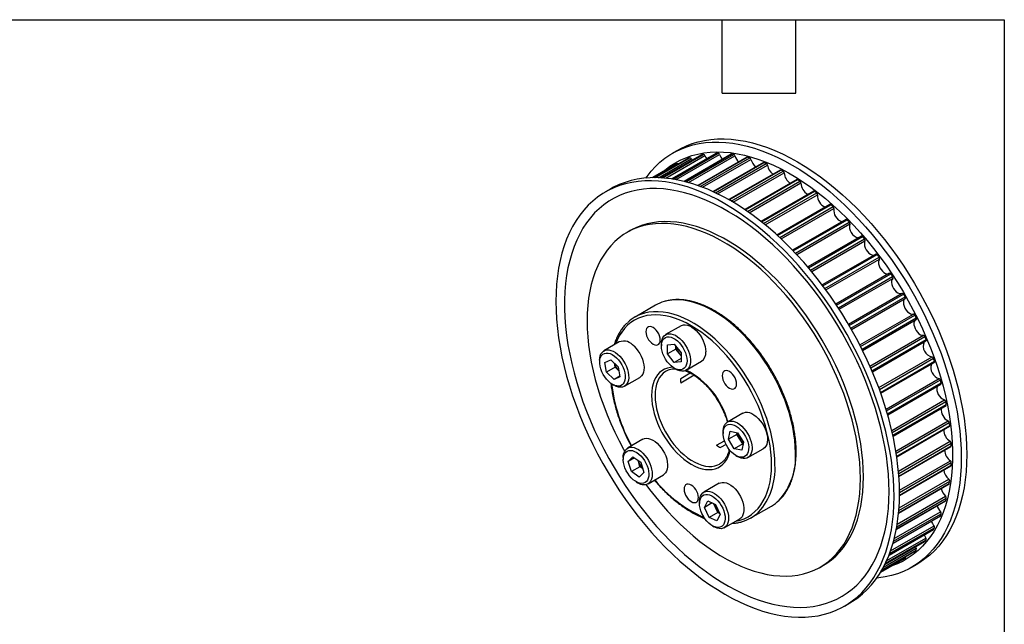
# Model space of a CAD drawing. Header units: millimetres. Extents: x 13 to 546, y 13 to 419.
# Tile 5 of 5: x 342 to 546, y 294 to 419. Entities that reach past the tile are written whole.
import ezdxf

# ---------------------------------------------------------------- set-up
doc = ezdxf.new("R2010")
doc.units = ezdxf.units.MM
doc.header["$LTSCALE"] = 2
doc.layers.add('TEXT', color=140, linetype='Continuous', lineweight=25)

msp = doc.modelspace()

# ---------------------------------------------------------------- linework, layer by layer
for p, q in [((486.399, 391.413), (477.247, 386.129)), ((477.269, 386.126), (486.451, 391.427)), ((478.572, 392.107), (477.441, 391.454)), ((477.6, 386.074), (486.881, 391.432)), ((473.324, 386.392), (478.393, 389.318)), ((480.615, 390.346), (473.773, 386.396)), ((473.776, 386.396), (480.63, 390.353)), ((473.918, 386.395), (481.005, 390.487)), ((474.543, 386.382), (481.3, 390.283)), ((483.407, 391.112), (475.161, 386.352)), ((475.172, 386.351), (483.44, 391.124)), ((475.425, 386.334), (483.845, 391.194)), ((476.034, 386.281), (484.135, 390.957)), ((478.172, 385.974), (487.163, 391.165)), ((489.558, 391.245), (479.811, 385.618)), ((479.846, 385.61), (489.631, 391.258)), ((480.23, 385.511), (490.081, 391.198)), ((480.615, 390.346), (480.63, 390.353)), ((480.76, 385.366), (490.352, 390.904)), ((481.3, 390.283), (481.468, 389.993)), ((492.85, 390.61), (482.7, 384.751)), ((482.748, 384.734), (492.944, 390.619)), ((483.168, 384.582), (493.409, 390.495)), ((483.657, 384.398), (493.667, 390.176)), ((496.238, 389.516), (485.805, 383.493)), ((485.868, 383.464), (496.354, 389.518)), ((486.311, 383.257), (496.83, 389.33)), ((478.224, 389.222), (473.321, 386.392)), ((486.761, 383.04), (497.07, 388.991)), ((499.686, 387.973), (489.05, 381.833)), ((489.126, 381.789), (499.823, 387.965)), ((489.583, 381.526), (500.305, 387.716)), ((489.997, 381.282), (500.526, 387.361)), ((503.155, 385.999), (492.37, 379.773)), ((492.46, 379.712), (503.315, 385.978)), ((492.923, 379.394), (503.796, 385.671)), ((493.302, 379.13), (503.996, 385.303)), ((464.662, 384.077), (463.531, 383.424)), ((506.608, 383.616), (495.714, 377.327)), ((495.817, 377.245), (506.79, 383.58)), ((496.279, 376.875), (507.266, 383.218)), ((496.623, 376.595), (507.442, 382.841)), ((510.007, 380.849), (499.033, 374.514)), ((499.148, 374.409), (510.21, 380.796)), ((499.603, 373.99), (510.676, 380.383)), ((499.913, 373.701), (510.826, 380.001)), ((513.314, 377.729), (502.284, 371.362)), ((502.41, 371.231), (513.539, 377.656)), ((502.852, 370.767), (513.989, 377.196)), ((468.659, 375.416), (468.023, 375.048)), ((503.128, 370.474), (514.111, 376.814)), ((516.494, 374.291), (505.426, 367.901)), ((505.561, 367.743), (516.739, 374.195)), ((505.985, 367.239), (517.168, 373.694)), ((506.228, 366.946), (517.261, 373.316)), ((519.511, 370.571), (508.422, 364.169)), ((508.564, 363.98), (519.775, 370.452)), ((508.965, 363.441), (520.18, 369.915)), ((509.175, 363.155), (520.243, 369.544)), ((522.332, 366.611), (511.237, 360.205)), ((511.384, 359.983), (522.615, 366.466)), ((511.758, 359.415), (522.989, 365.899)), ((511.936, 359.141), (523.022, 365.541)), ((513.839, 356.052), (524.93, 362.455)), ((513.989, 355.795), (525.226, 362.282)), ((514.33, 355.205), (525.567, 361.692)), ((514.478, 354.946), (525.569, 361.349)), ((473.901, 359.967), (469.658, 357.518)), ((516.201, 351.754), (527.287, 358.153)), ((516.349, 351.462), (527.581, 357.946)), ((516.655, 350.855), (527.885, 357.338)), ((516.773, 350.616), (527.869, 357.021)), ((479.179, 355.723), (475.997, 353.886)), ((518.297, 347.356), (529.364, 353.745)), ((518.44, 347.031), (529.654, 353.505)), ((518.706, 346.414), (529.917, 352.886)), ((518.799, 346.196), (529.888, 352.598)), ((466.401, 352.379), (463.219, 350.542)), ((475.117, 351.94), (475.117, 351.532)), ((476.354, 351.761), (477.768, 351.887)), ((476.354, 349.875), (476.354, 351.761)), ((478.122, 350.896), (476.354, 349.875)), ((477.768, 351.887), (479.182, 350.128)), ((478.122, 350.896), (478.122, 351.447)), ((478.829, 350.016), (478.122, 350.896)), ((462.339, 348.597), (462.339, 348.188)), ((463.438, 348.137), (464.651, 348.698)), ((464.651, 348.698), (466.204, 347.219)), ((477.768, 348.116), (476.354, 349.875)), ((479.182, 348.932), (477.768, 348.116)), ((479.182, 349.576), (478.829, 350.016)), ((479.182, 350.128), (479.182, 348.242)), ((520.107, 342.907), (531.14, 349.277)), ((520.239, 342.551), (531.422, 349.007)), ((463.777, 346.096), (463.438, 348.137)), ((465.545, 347.117), (463.777, 346.096)), ((465.545, 347.117), (465.401, 347.984)), ((466.321, 346.377), (465.545, 347.117)), ((466.204, 347.219), (466.544, 345.178)), ((479.182, 348.242), (477.768, 348.116)), ((477.768, 346.94), (478.121, 346.736)), ((480.247, 346.525), (483.429, 348.362)), ((520.463, 341.932), (531.641, 348.385)), ((520.533, 341.735), (531.601, 348.125)), ((465.33, 344.617), (463.777, 346.096)), ((466.523, 345.306), (465.33, 344.617)), ((466.544, 345.178), (465.33, 344.617)), ((466.349, 346.352), (466.321, 346.377)), ((466.349, 346.351), (466.321, 346.377)), ((467.469, 343.181), (470.651, 345.018)), ((479.114, 344.813), (481.087, 345.952)), ((481.93, 345.459), (479.114, 343.834)), ((521.612, 338.459), (532.595, 344.799)), ((521.728, 338.073), (532.865, 344.503)), ((464.99, 343.596), (465.344, 343.392)), ((521.908, 337.458), (533.038, 343.883)), ((521.959, 337.284), (532.989, 343.652)), ((522.799, 334.061), (533.712, 340.361)), ((522.895, 333.648), (533.968, 340.04)), ((523.03, 333.044), (534.093, 339.43)), ((523.063, 332.892), (534.037, 339.227)), ((491.956, 337.627), (488.774, 335.79)), ((523.661, 329.764), (534.48, 336.01)), ((523.731, 329.327), (534.718, 335.669)), ((523.821, 328.741), (534.794, 335.076)), ((523.84, 328.611), (534.734, 334.9)), ((471.282, 332.216), (468.1, 330.38)), ((487.894, 333.844), (487.894, 333.436)), ((488.993, 332.219), (489.332, 333.867)), ((490.76, 333.239), (488.993, 332.219)), ((490.206, 330.257), (488.993, 332.219)), ((489.332, 333.867), (490.885, 333.554)), ((490.76, 333.239), (490.827, 333.565)), ((491.367, 332.258), (490.76, 333.239)), ((490.885, 333.554), (492.099, 331.591)), ((491.974, 331.277), (491.367, 332.258)), ((486.536, 330.978), (488.169, 331.921)), ((488.502, 331.133), (487.385, 330.488)), ((491.974, 331.277), (490.206, 330.257)), ((491.759, 329.943), (490.206, 330.257)), ((492.099, 331.591), (491.759, 329.943)), ((492.032, 331.265), (491.974, 331.277)), ((493.024, 328.429), (496.206, 330.265)), ((524.195, 325.62), (534.889, 331.794)), ((524.235, 325.16), (535.108, 331.437)), ((524.279, 324.6), (535.134, 330.867)), ((524.287, 324.492), (535.072, 330.718)), ((467.22, 328.434), (467.22, 328.025)), ((468.247, 327.629), (469.207, 328.601)), ((469.534, 328.372), (468.247, 327.629)), ((469.207, 328.601), (470.831, 327.466)), ((490.545, 328.843), (490.899, 328.639)), ((468.911, 325.523), (468.247, 327.629)), ((470.679, 326.544), (468.911, 325.523)), ((470.347, 327.597), (470.263, 327.863)), ((470.679, 326.544), (470.347, 327.597)), ((471.247, 326.147), (470.679, 326.544)), ((470.831, 327.466), (471.495, 325.36)), ((487.15, 327.073), (487.213, 327.108)), ((524.407, 321.681), (534.937, 327.76)), ((524.41, 320.586), (535.047, 326.726)), ((524.411, 321.201), (535.134, 327.391)), ((524.411, 320.674), (535.108, 326.849)), ((470.535, 324.389), (468.911, 325.523)), ((471.495, 325.36), (470.535, 324.389)), ((472.35, 323.018), (475.532, 324.855)), ((469.871, 323.433), (470.224, 323.229)), ((487.076, 323.099), (483.894, 321.262)), ((524.226, 316.946), (534.659, 322.969)), ((524.232, 317.014), (534.718, 323.068)), ((524.274, 317.501), (534.794, 323.574)), ((524.311, 318), (534.621, 323.952)), ((523.851, 314.117), (534.093, 320.029)), ((523.936, 314.632), (533.946, 320.411)), ((483.013, 319.316), (483.013, 318.908)), ((484.041, 318.118), (484.705, 319.457)), ((485.63, 319.035), (484.041, 318.118)), ((485.001, 316.038), (484.041, 318.118)), ((484.705, 319.457), (486.329, 318.716)), ((486.289, 318.098), (485.917, 318.905)), ((486.769, 317.058), (486.289, 318.098)), ((486.329, 318.716), (487.289, 316.637)), ((493.656, 315.947), (497.899, 318.396)), ((523.762, 313.627), (533.913, 319.487)), ((523.772, 313.677), (533.968, 319.563)), ((486.769, 317.058), (485.001, 316.038)), ((486.625, 315.297), (485.001, 316.038)), ((487.289, 316.637), (486.625, 315.297)), ((487.181, 316.87), (486.769, 317.058)), ((523.07, 310.691), (532.817, 316.318)), ((523.08, 310.726), (532.865, 316.375)), ((523.186, 311.108), (533.038, 316.795)), ((523.326, 311.639), (532.918, 317.177)), ((485.665, 314.315), (486.018, 314.111)), ((488.144, 313.901), (491.325, 315.737)), ((522.359, 308.548), (531.641, 313.906)), ((522.558, 309.093), (531.55, 314.284)), ((522.23, 308.214), (531.383, 313.498)), ((522.238, 308.235), (531.422, 313.536)), ((521.379, 306.295), (529.627, 311.057)), ((521.384, 306.305), (529.654, 311.079)), ((521.496, 306.534), (529.917, 311.395)), ((521.754, 307.087), (529.856, 311.765)), ((527.688, 309.938), (527.855, 309.646)), ((520.723, 305.071), (527.567, 309.022)), ((520.725, 305.073), (527.581, 309.031)), ((520.795, 305.196), (527.885, 309.289)), ((521.096, 305.744), (527.855, 309.646)), ((527.581, 309.031), (527.567, 309.022)), ((508.02, 305.764), (508.656, 306.132)), ((520.492, 304.68), (525.395, 307.51)), ((520.494, 304.682), (525.567, 307.611)), ((526.937, 305.716), (528.068, 306.369)), ((513.027, 297.685), (514.158, 298.339))]:
    msp.add_line(p, q)
at = {"flags": 128}
for points in [[(471.89, 386.313), (472.142, 386.662), (472.977, 387.715), (473.872, 388.69), (474.823, 389.583), (475.83, 390.395), (476.89, 391.122), (478, 391.763), (479.16, 392.318), (480.366, 392.784), (481.615, 393.161), (482.906, 393.449), (484.236, 393.646), (485.603, 393.753), (487.002, 393.768), (488.432, 393.693), (489.89, 393.526), (491.373, 393.269), (492.877, 392.923), (494.4, 392.487), (495.939, 391.962), (497.49, 391.35), (499.051, 390.652), (500.618, 389.87), (502.189, 389.004), (503.759, 388.056), (505.326, 387.03), (506.887, 385.926), (508.439, 384.746), (509.977, 383.494), (511.501, 382.172), (513.005, 380.781), (514.488, 379.326), (515.945, 377.81), (517.375, 376.234), (518.775, 374.602), (520.141, 372.919), (521.471, 371.186), (522.762, 369.408), (524.012, 367.587), (525.218, 365.729), (526.377, 363.836), (527.488, 361.912), (528.548, 359.961), (529.554, 357.988), (530.506, 355.995), (531.4, 353.988), (532.236, 351.97), (533.011, 349.945), (533.724, 347.917), (534.374, 345.89), (534.959, 343.869), (535.477, 341.858), (535.929, 339.86), (536.313, 337.879), (536.628, 335.921), (536.874, 333.987), (537.05, 332.083), (537.155, 330.213), (537.191, 328.379), (537.155, 326.586), (537.05, 324.837), (536.874, 323.136), (536.628, 321.486), (536.313, 319.891), (535.929, 318.354), (535.477, 316.878), (534.959, 315.465), (534.374, 314.119), (533.724, 312.843), (533.011, 311.638), (532.236, 310.508), (531.4, 309.455), (530.506, 308.48), (529.554, 307.586), (528.548, 306.775), (527.488, 306.048), (526.377, 305.407), (525.218, 304.852), (524.012, 304.386), (522.762, 304.009), (521.471, 303.721), (520.141, 303.524), (519.709, 303.48)], [(478.572, 392.107), (479.132, 392.416), (480.291, 392.971), (481.497, 393.437), (482.747, 393.814), (484.038, 394.102), (485.368, 394.299), (486.734, 394.406), (488.133, 394.421), (489.564, 394.346), (491.021, 394.179), (492.504, 393.923), (494.008, 393.576), (495.532, 393.14), (497.07, 392.615), (498.622, 392.003), (500.183, 391.305), (501.75, 390.523), (503.32, 389.657), (504.89, 388.71), (506.458, 387.683), (508.019, 386.579), (509.57, 385.399), (511.109, 384.147), (512.632, 382.825), (514.136, 381.435), (515.619, 379.98), (517.077, 378.463), (518.507, 376.887), (519.906, 375.256), (521.273, 373.572), (522.603, 371.839), (523.894, 370.061), (525.143, 368.24), (526.349, 366.382), (527.509, 364.489), (528.619, 362.565), (529.679, 360.614), (530.686, 358.641), (531.637, 356.649), (532.532, 354.641), (533.367, 352.623), (534.143, 350.598), (534.856, 348.57), (535.505, 346.544), (536.09, 344.523), (536.609, 342.511), (537.061, 340.513), (537.444, 338.533), (537.759, 336.574), (538.005, 334.64), (538.181, 332.736), (538.287, 330.866), (538.322, 329.032), (538.287, 327.239), (538.181, 325.49), (538.005, 323.789), (537.759, 322.14), (537.444, 320.545), (537.061, 319.007), (536.609, 317.531), (536.09, 316.118), (535.505, 314.772), (534.856, 313.496), (534.143, 312.291), (533.367, 311.161), (532.532, 310.108), (531.637, 309.133), (530.686, 308.24), (529.679, 307.428), (528.619, 306.701), (528.068, 306.369)], [(475.451, 387.621), (475.862, 387.973), (476.867, 388.74), (477.924, 389.423), (479.032, 390.019), (480.187, 390.528), (481.388, 390.948), (482.633, 391.279), (483.917, 391.519), (485.239, 391.669), (486.596, 391.728), (487.985, 391.695), (489.402, 391.571), (490.846, 391.356), (492.314, 391.051), (493.801, 390.657), (495.304, 390.173), (496.822, 389.601), (498.35, 388.943), (499.885, 388.199), (501.425, 387.372), (502.965, 386.462), (504.503, 385.472), (506.035, 384.405), (507.558, 383.261), (509.069, 382.044), (510.565, 380.757), (512.042, 379.401), (513.498, 377.98), (514.93, 376.497), (516.333, 374.954), (517.707, 373.356), (519.046, 371.705), (520.35, 370.005), (521.614, 368.259), (522.837, 366.472), (524.016, 364.646), (525.148, 362.787), (526.231, 360.897), (527.262, 358.98), (528.24, 357.042), (529.163, 355.085), (530.028, 353.114), (530.833, 351.132), (531.578, 349.146), (532.26, 347.157), (532.877, 345.171), (533.43, 343.192), (533.916, 341.223), (534.335, 339.27), (534.685, 337.336), (534.966, 335.425), (535.177, 333.541), (535.318, 331.688), (535.389, 329.871), (535.389, 328.092), (535.318, 326.356), (535.177, 324.666), (534.966, 323.027), (534.685, 321.44), (534.335, 319.91), (533.916, 318.44), (533.43, 317.033), (532.877, 315.691), (532.26, 314.419), (531.578, 313.218), (530.833, 312.09), (530.028, 311.039), (529.163, 310.067), (528.24, 309.175), (527.262, 308.365), (526.231, 307.64), (525.148, 307), (524.016, 306.447), (522.837, 305.983), (522.622, 305.909)], [(486.399, 391.413), (486.417, 391.421), (486.451, 391.427)], [(478.393, 389.318), (478.425, 389.33), (478.461, 389.331), (478.501, 389.322), (478.541, 389.303), (478.582, 389.276), (478.621, 389.24), (478.648, 389.21)], [(483.407, 391.112), (483.408, 391.113), (483.44, 391.124)], [(484.135, 390.957), (484.346, 390.556), (484.508, 390.321)], [(523.281, 320.349), (523.245, 322.182), (523.14, 324.053), (522.964, 325.957), (522.718, 327.89), (522.403, 329.849), (522.019, 331.83), (521.567, 333.828), (521.049, 335.839), (520.464, 337.86), (519.814, 339.887), (519.101, 341.915), (518.326, 343.94), (517.49, 345.958), (516.596, 347.965), (515.644, 349.958), (514.638, 351.931), (513.578, 353.882), (512.467, 355.806), (511.308, 357.699), (510.102, 359.557), (508.852, 361.377), (507.561, 363.156), (506.231, 364.889), (504.865, 366.572), (503.465, 368.204), (502.035, 369.779), (500.577, 371.296), (499.095, 372.751), (497.59, 374.141), (496.067, 375.464), (494.529, 376.716), (492.977, 377.895), (491.416, 379), (489.849, 380.026), (488.279, 380.974), (486.708, 381.839), (485.141, 382.622), (483.58, 383.32), (482.029, 383.932), (480.49, 384.456), (478.967, 384.893), (477.463, 385.239), (475.98, 385.496), (474.522, 385.663), (473.092, 385.738), (471.692, 385.722), (470.326, 385.616), (468.996, 385.419), (467.705, 385.131), (466.455, 384.754), (465.25, 384.287), (464.09, 383.733), (462.98, 383.092), (461.92, 382.365), (460.913, 381.553), (459.962, 380.659), (459.067, 379.685), (458.231, 378.631), (457.456, 377.501), (456.743, 376.297), (456.094, 375.02), (455.509, 373.675), (454.99, 372.262), (454.538, 370.786), (454.154, 369.248), (453.839, 367.653), (453.594, 366.004), (453.418, 364.303), (453.312, 362.554), (453.277, 360.761), (453.312, 358.927), (453.418, 357.056), (453.594, 355.153), (453.839, 353.219), (454.154, 351.26), (454.538, 349.28), (454.99, 347.282), (455.509, 345.27), (456.094, 343.249), (456.743, 341.223), (457.456, 339.195), (458.231, 337.17), (459.067, 335.152), (459.962, 333.144), (460.913, 331.152), (461.92, 329.178), (462.98, 327.228), (464.09, 325.304), (465.25, 323.411), (466.455, 321.552), (467.705, 319.732), (468.996, 317.954), (470.326, 316.221), (471.692, 314.537), (473.092, 312.906), (474.522, 311.33), (475.98, 309.813), (477.463, 308.358), (478.967, 306.968), (480.49, 305.646), (482.029, 304.394), (483.58, 303.214), (485.141, 302.11), (486.708, 301.083), (488.279, 300.136), (489.849, 299.27), (491.416, 298.488), (492.977, 297.79), (494.529, 297.178), (496.067, 296.653), (497.59, 296.217), (499.095, 295.87), (500.577, 295.613), (502.035, 295.447), (503.465, 295.372), (504.865, 295.387), (506.231, 295.494), (507.561, 295.691), (508.852, 295.978), (510.102, 296.356), (511.308, 296.822), (512.467, 297.377), (513.578, 298.018), (514.638, 298.745), (515.644, 299.556), (516.596, 300.45), (517.49, 301.425), (518.326, 302.478), (519.101, 303.608), (519.814, 304.813), (520.464, 306.089), (521.049, 307.435), (521.567, 308.848), (522.019, 310.324), (522.403, 311.861), (522.718, 313.456), (522.964, 315.106), (523.14, 316.807), (523.245, 318.556), (523.281, 320.349)], [(524.412, 321.002), (524.377, 322.836), (524.271, 324.706), (524.095, 326.61), (523.849, 328.544), (523.534, 330.502), (523.151, 332.483), (522.699, 334.481), (522.18, 336.492), (521.595, 338.513), (520.946, 340.54), (520.233, 342.568), (519.457, 344.593), (518.622, 346.611), (517.727, 348.618), (516.776, 350.611), (515.769, 352.584), (514.709, 354.535), (513.599, 356.459), (512.439, 358.352), (511.233, 360.21), (509.984, 362.031), (508.692, 363.809), (507.362, 365.542), (505.996, 367.225), (504.597, 368.857), (503.167, 370.433), (501.709, 371.949), (500.226, 373.404), (498.722, 374.795), (497.199, 376.117), (495.66, 377.369), (494.108, 378.549), (492.548, 379.653), (490.98, 380.679), (489.41, 381.627), (487.84, 382.493), (486.273, 383.275), (484.712, 383.973), (483.16, 384.585), (481.621, 385.11), (480.098, 385.546), (478.594, 385.893), (477.111, 386.149), (475.654, 386.316), (474.223, 386.391), (472.824, 386.376), (471.458, 386.269), (470.128, 386.072), (468.837, 385.784), (467.587, 385.407), (466.381, 384.941), (465.222, 384.386), (464.662, 384.077)], [(522.245, 321.384), (522.21, 323.182), (522.104, 325.018), (521.928, 326.887), (521.682, 328.785), (521.366, 330.708), (520.982, 332.652), (520.529, 334.613), (520.01, 336.588), (519.424, 338.571), (518.774, 340.559), (518.061, 342.547), (517.286, 344.531), (516.45, 346.508), (515.556, 348.472), (514.606, 350.421), (513.601, 352.349), (512.543, 354.253), (511.436, 356.128), (510.28, 357.971), (509.079, 359.778), (507.835, 361.545), (506.551, 363.268), (505.229, 364.944), (503.872, 366.569), (502.483, 368.14), (501.065, 369.653), (499.621, 371.106), (498.154, 372.495), (496.667, 373.817), (495.163, 375.069), (493.645, 376.25), (492.117, 377.356), (490.582, 378.385), (489.043, 379.334), (487.503, 380.203), (485.965, 380.989), (484.433, 381.69), (482.91, 382.305), (481.398, 382.833), (479.903, 383.273), (478.425, 383.623), (476.969, 383.883), (475.538, 384.052), (474.134, 384.13), (472.761, 384.117), (471.421, 384.013), (470.118, 383.818), (468.853, 383.532), (467.63, 383.157), (466.452, 382.692), (465.32, 382.14), (464.237, 381.5), (463.205, 380.774), (462.227, 379.965), (461.305, 379.073), (460.44, 378.1), (459.634, 377.049), (458.89, 375.922), (458.208, 374.721), (457.59, 373.448), (457.038, 372.107), (456.551, 370.7), (456.133, 369.23), (455.783, 367.7), (455.502, 366.113), (455.291, 364.473), (455.15, 362.784), (455.079, 361.047), (455.079, 359.269), (455.15, 357.451), (455.291, 355.599), (455.502, 353.715), (455.783, 351.804), (456.133, 349.87), (456.551, 347.916), (457.038, 345.948), (457.59, 343.969), (458.208, 341.983), (458.89, 339.994), (459.634, 338.007), (460.44, 336.026), (461.305, 334.055), (462.227, 332.098), (463.205, 330.16), (464.237, 328.243), (465.32, 326.353), (466.452, 324.493), (467.63, 322.668), (468.853, 320.881), (470.118, 319.135), (471.421, 317.435), (472.761, 315.784), (474.134, 314.186), (475.538, 312.643), (476.969, 311.16), (478.425, 309.739), (479.903, 308.383), (481.398, 307.095), (482.91, 305.878), (484.433, 304.735), (485.965, 303.667), (487.503, 302.678), (489.043, 301.768), (490.582, 300.941), (492.117, 300.197), (493.645, 299.539), (495.163, 298.967), (496.667, 298.483), (498.154, 298.088), (499.621, 297.783), (501.065, 297.569), (502.483, 297.445), (503.872, 297.412), (505.229, 297.471), (506.551, 297.62), (507.835, 297.861), (509.079, 298.191), (510.28, 298.611), (511.436, 299.12), (512.543, 299.717), (513.601, 300.399), (514.606, 301.167), (515.556, 302.018), (516.45, 302.951), (517.286, 303.963), (518.061, 305.052), (518.774, 306.216), (519.424, 307.454), (520.01, 308.761), (520.529, 310.136), (520.982, 311.575), (521.366, 313.075), (521.682, 314.634), (521.928, 316.247), (522.104, 317.913), (522.21, 319.626), (522.245, 321.384)], [(516.942, 324.445), (516.907, 326.094), (516.801, 327.779), (516.626, 329.496), (516.381, 331.241), (516.067, 333.01), (515.685, 334.798), (515.236, 336.601), (514.721, 338.414), (514.141, 340.234), (513.498, 342.054), (512.792, 343.872), (512.027, 345.682), (511.204, 347.479), (510.325, 349.26), (509.391, 351.02), (508.407, 352.754), (507.373, 354.459), (506.293, 356.129), (505.168, 357.761), (504.003, 359.351), (502.8, 360.895), (501.561, 362.389), (500.291, 363.829), (498.991, 365.212), (497.666, 366.534), (496.318, 367.792), (494.951, 368.983), (493.569, 370.104), (492.175, 371.151), (490.771, 372.124), (489.363, 373.018), (487.953, 373.832), (486.544, 374.564), (485.141, 375.212), (483.746, 375.774), (482.364, 376.25), (480.997, 376.637), (479.649, 376.935), (478.324, 377.143), (477.025, 377.26), (475.754, 377.287), (474.516, 377.223), (473.312, 377.069), (472.147, 376.824), (471.023, 376.49), (469.942, 376.067), (468.909, 375.556), (468.659, 375.416)], [(516.306, 324.078), (516.27, 325.726), (516.165, 327.411), (515.99, 329.128), (515.745, 330.874), (515.431, 332.642), (515.049, 334.431), (514.6, 336.234), (514.085, 338.047), (513.505, 339.866), (512.861, 341.687), (512.156, 343.504), (511.391, 345.314), (510.568, 347.112), (509.688, 348.893), (508.755, 350.652), (507.77, 352.387), (506.737, 354.091), (505.656, 355.762), (504.532, 357.394), (503.367, 358.984), (502.163, 360.528), (500.925, 362.022), (499.654, 363.462), (498.355, 364.845), (497.029, 366.167), (495.682, 367.425), (494.315, 368.616), (492.933, 369.736), (491.538, 370.784), (490.135, 371.756), (488.726, 372.651), (487.316, 373.465), (485.908, 374.197), (484.504, 374.845), (483.11, 375.407), (481.727, 375.882), (480.361, 376.269), (479.013, 376.567), (477.688, 376.775), (476.388, 376.893), (475.118, 376.92), (473.879, 376.856), (472.676, 376.702), (471.51, 376.457), (470.386, 376.123), (469.306, 375.699), (468.272, 375.188), (467.287, 374.591), (466.354, 373.909), (465.475, 373.143), (464.652, 372.296), (463.887, 371.37), (463.181, 370.366), (462.538, 369.289), (461.958, 368.139), (461.443, 366.921), (460.994, 365.636), (460.612, 364.289), (460.298, 362.882), (460.053, 361.42), (459.878, 359.905), (459.772, 358.342), (459.737, 356.734), (459.772, 355.086), (459.878, 353.401), (460.053, 351.684), (460.298, 349.939), (460.612, 348.17), (460.994, 346.382), (461.443, 344.579), (461.958, 342.765), (462.538, 340.946), (463.181, 339.125), (463.887, 337.308), (464.652, 335.498), (465.475, 333.701), (466.354, 331.92), (467.287, 330.16), (467.511, 329.756)], [(517.261, 373.316), (517.158, 373.025), (517.132, 372.67), (517.187, 372.273), (517.319, 371.858), (517.519, 371.453), (517.775, 371.081), (518.071, 370.766), (518.388, 370.528), (518.708, 370.381), (519.009, 370.335), (519.121, 370.346)], [(519.511, 370.571), (519.511, 370.571), (519.543, 370.583), (519.579, 370.585), (519.618, 370.576), (519.659, 370.558), (519.699, 370.53), (519.739, 370.494), (519.775, 370.452)], [(520.243, 369.544), (520.108, 369.286), (520.049, 368.955), (520.071, 368.572), (520.171, 368.162), (520.343, 367.75), (520.577, 367.361), (520.859, 367.02), (521.17, 366.747), (521.491, 366.561), (521.802, 366.472), (522.084, 366.486), (522.154, 366.508)], [(522.332, 366.611), (522.349, 366.619), (522.383, 366.625), (522.421, 366.621), (522.461, 366.607), (522.502, 366.583), (522.542, 366.551), (522.58, 366.512), (522.615, 366.466)], [(523.022, 365.541), (522.857, 365.317), (522.766, 365.014), (522.754, 364.651), (522.822, 364.249), (522.965, 363.835), (523.175, 363.433), (523.438, 363.069), (523.739, 362.765), (524.058, 362.541), (524.376, 362.41), (524.673, 362.381), (524.93, 362.455)], [(502.87, 329.385), (502.835, 330.674), (502.728, 331.998), (502.551, 333.353), (502.304, 334.733), (501.988, 336.131), (501.605, 337.541), (501.156, 338.959), (500.642, 340.378), (500.067, 341.791), (499.433, 343.194), (498.742, 344.58), (497.997, 345.943), (497.201, 347.278), (496.358, 348.578), (495.471, 349.84), (494.543, 351.057), (493.58, 352.223), (492.584, 353.336), (491.561, 354.388), (490.513, 355.378), (489.446, 356.299), (488.365, 357.148), (487.273, 357.922), (486.175, 358.617), (485.076, 359.231), (483.98, 359.761), (482.893, 360.204), (481.818, 360.56), (480.76, 360.825), (479.724, 361), (478.714, 361.083), (477.734, 361.075), (476.788, 360.974), (475.88, 360.783), (475.705, 360.734)], [(524.93, 362.455), (524.962, 362.466), (524.998, 362.467), (525.038, 362.457), (525.078, 362.438), (525.119, 362.41), (525.158, 362.373), (525.194, 362.33), (525.226, 362.282)], [(525.569, 361.349), (525.376, 361.163), (525.253, 360.891), (525.208, 360.551), (525.242, 360.162), (525.355, 359.75), (525.538, 359.34), (525.781, 358.957), (526.068, 358.626), (526.382, 358.366), (526.703, 358.195), (527.011, 358.123), (527.287, 358.153)], [(525.567, 361.692), (525.593, 361.64), (525.612, 361.587), (525.624, 361.535), (525.628, 361.486), (525.625, 361.441), (525.613, 361.402), (525.594, 361.371), (525.569, 361.349)], [(497.921, 326.935), (497.885, 328.211), (497.779, 329.522), (497.601, 330.863), (497.355, 332.229), (497.039, 333.613), (496.656, 335.009), (496.207, 336.412), (495.694, 337.815), (495.12, 339.213), (494.487, 340.599), (493.797, 341.968), (493.054, 343.314), (492.26, 344.63), (491.42, 345.912), (490.536, 347.154), (489.612, 348.35), (488.653, 349.495), (487.663, 350.585), (486.645, 351.615), (485.605, 352.58), (484.546, 353.477), (483.473, 354.301), (482.391, 355.048), (481.304, 355.717), (480.217, 356.303), (479.135, 356.805), (478.062, 357.22), (477.003, 357.546), (475.962, 357.782), (474.945, 357.927), (473.954, 357.981), (472.995, 357.943), (472.072, 357.813), (471.188, 357.591), (470.347, 357.28), (469.554, 356.88), (468.81, 356.392), (468.121, 355.82), (467.487, 355.165), (466.913, 354.43), (466.4, 353.619), (465.952, 352.734), (465.623, 351.93)], [(498.628, 326.935), (498.592, 328.225), (498.486, 329.549), (498.308, 330.904), (498.061, 332.283), (497.746, 333.681), (497.362, 335.092), (496.913, 336.51), (496.4, 337.928), (495.825, 339.342), (495.19, 340.745), (494.499, 342.13), (493.754, 343.494), (492.958, 344.828), (492.115, 346.129), (491.228, 347.391), (490.301, 348.607), (489.337, 349.774), (488.342, 350.886), (487.318, 351.939), (486.27, 352.928), (485.204, 353.849), (484.122, 354.699), (483.03, 355.473), (481.932, 356.168), (480.833, 356.782), (479.738, 357.312), (478.65, 357.755), (477.575, 358.11), (476.518, 358.376), (475.482, 358.551), (474.471, 358.634), (473.491, 358.626), (472.545, 358.525), (471.638, 358.333), (471.463, 358.284)], [(527.691, 356.918), (527.637, 356.869), (527.484, 356.631), (527.405, 356.317), (527.406, 355.946), (527.486, 355.54), (527.641, 355.126), (527.861, 354.729), (528.132, 354.373), (528.437, 354.082), (528.757, 353.872), (529.073, 353.757), (529.364, 353.745)], [(527.885, 357.338), (527.907, 357.286), (527.922, 357.233), (527.93, 357.182), (527.93, 357.135), (527.922, 357.093), (527.906, 357.058), (527.884, 357.032), (527.869, 357.021)], [(474.892, 352.781), (474.855, 353.184), (474.745, 353.61), (474.568, 354.037), (474.333, 354.445), (474.051, 354.811), (473.737, 355.119), (473.407, 355.353), (473.076, 355.501), (472.763, 355.555), (472.481, 355.513), (472.246, 355.378), (472.069, 355.155), (471.959, 354.856), (471.922, 354.496), (471.959, 354.093), (472.069, 353.667), (472.246, 353.239), (472.481, 352.832), (472.763, 352.465), (473.076, 352.157), (473.407, 351.924), (473.737, 351.776), (474.051, 351.721), (474.333, 351.763), (474.568, 351.899), (474.745, 352.122), (474.855, 352.421), (474.892, 352.781)], [(479.179, 355.723), (479.304, 355.788), (479.67, 355.898), (480.074, 355.919), (480.507, 355.848), (480.959, 355.689), (481.419, 355.444), (481.876, 355.119), (482.32, 354.722), (482.739, 354.262), (483.126, 353.751), (483.469, 353.199), (483.762, 352.62), (483.997, 352.028), (484.169, 351.436), (484.274, 350.858), (484.309, 350.308)], [(475.117, 351.94), (475.152, 352.45), (475.257, 352.907), (475.429, 353.3), (475.664, 353.621), (475.956, 353.862), (476.3, 354.017), (476.686, 354.083), (477.106, 354.058), (477.55, 353.943), (478.007, 353.74), (478.466, 353.454), (478.918, 353.092), (479.351, 352.663), (479.755, 352.175), (480.121, 351.642), (480.44, 351.075), (480.705, 350.488), (480.909, 349.894), (481.048, 349.307), (481.118, 348.741), (481.118, 348.21), (481.048, 347.726), (480.909, 347.299), (480.705, 346.941), (480.44, 346.659), (480.121, 346.461), (479.755, 346.35), (479.351, 346.329), (478.918, 346.4), (478.466, 346.559), (478.121, 346.736)], [(475.117, 351.532), (475.153, 352.015), (475.26, 352.444), (475.436, 352.805), (475.676, 353.09), (475.972, 353.291), (476.318, 353.402), (476.703, 353.421), (477.117, 353.346), (477.549, 353.179), (477.987, 352.927), (478.419, 352.594), (478.833, 352.191), (479.219, 351.728), (479.564, 351.218), (479.861, 350.674), (480.1, 350.113), (480.276, 349.548), (480.384, 348.996), (480.42, 348.471), (480.384, 347.988), (480.276, 347.559), (480.1, 347.198), (479.861, 346.913), (479.564, 346.712), (479.219, 346.601), (478.833, 346.582), (478.419, 346.657), (477.987, 346.824), (477.549, 347.076), (477.117, 347.409), (476.703, 347.812), (476.318, 348.275), (475.972, 348.785), (475.676, 349.329), (475.436, 349.89), (475.26, 350.455), (475.153, 351.007), (475.117, 351.532)], [(529.917, 352.886), (529.935, 352.833), (529.946, 352.781), (529.95, 352.732), (529.946, 352.688), (529.933, 352.65), (529.914, 352.619), (529.888, 352.598), (529.888, 352.598)], [(462.339, 348.597), (462.362, 349.008), (462.453, 349.476), (462.612, 349.883), (462.834, 350.219), (463.116, 350.477), (463.45, 350.649), (463.828, 350.733), (464.242, 350.727), (464.682, 350.629), (465.137, 350.443), (465.597, 350.174), (466.051, 349.826), (466.489, 349.41), (466.9, 348.933), (467.274, 348.408), (467.603, 347.847), (467.879, 347.262), (468.096, 346.669), (468.248, 346.079), (468.332, 345.508), (468.346, 344.969), (468.29, 344.474), (468.165, 344.036), (467.973, 343.663), (467.72, 343.365), (467.412, 343.15), (467.054, 343.021), (466.657, 342.982), (466.229, 343.035), (465.78, 343.177), (465.344, 343.392)], [(469.455, 351.463), (469.88, 351.015), (470.274, 350.513), (470.627, 349.968), (470.93, 349.394), (471.177, 348.803), (471.362, 348.209), (471.481, 347.628), (471.53, 347.071), (471.509, 346.552), (471.418, 346.084), (471.259, 345.677), (471.036, 345.341), (470.754, 345.084), (470.651, 345.018)], [(464.171, 344.219), (463.767, 344.647), (463.397, 345.131), (463.07, 345.656), (462.795, 346.208), (462.58, 346.773), (462.431, 347.335), (462.352, 347.878), (462.345, 348.387), (462.41, 348.85), (462.545, 349.253), (462.747, 349.585), (463.01, 349.837), (463.328, 350.003), (463.69, 350.077), (464.088, 350.058), (464.511, 349.946), (464.947, 349.745), (465.384, 349.459), (465.81, 349.097), (466.214, 348.668), (466.585, 348.185), (466.912, 347.66), (467.186, 347.107), (467.401, 346.542), (467.55, 345.981), (467.629, 345.438), (467.637, 344.928), (467.572, 344.465), (467.436, 344.062), (467.234, 343.73), (466.971, 343.478), (466.654, 343.313), (466.291, 343.238), (465.893, 343.257), (465.47, 343.369), (465.035, 343.571), (464.598, 343.856), (464.171, 344.219)], [(477.476, 347.127), (476.981, 347.086), (476.355, 346.952), (475.772, 346.729), (475.236, 346.419), (474.751, 346.025), (474.322, 345.55), (473.953, 344.998), (473.647, 344.374), (473.406, 343.682), (473.232, 342.93), (473.127, 342.123), (473.092, 341.269), (473.127, 340.373), (473.232, 339.445), (473.406, 338.493), (473.647, 337.523), (473.953, 336.545), (474.322, 335.567), (474.751, 334.597), (475.236, 333.643), (475.772, 332.714), (476.355, 331.818), (476.981, 330.962), (477.644, 330.153), (478.337, 329.399), (479.057, 328.705), (479.795, 328.079), (480.546, 327.524), (481.304, 327.046), (482.061, 326.649), (482.813, 326.337), (483.551, 326.111), (484.27, 325.974), (484.964, 325.927), (485.626, 325.971), (486.252, 326.105), (486.836, 326.327), (487.372, 326.637), (487.856, 327.031), (488.285, 327.506), (488.654, 328.058), (488.961, 328.683), (489.202, 329.374), (489.329, 329.887)], [(531.641, 348.385), (531.655, 348.332), (531.662, 348.281), (531.662, 348.235), (531.653, 348.193), (531.637, 348.159), (531.614, 348.134), (531.601, 348.125)], [(476.081, 346.344), (475.97, 346.277), (475.481, 345.907), (475.047, 345.454), (474.673, 344.922), (474.362, 344.316), (474.118, 343.641), (473.942, 342.904), (473.835, 342.111), (473.8, 341.269), (473.835, 340.385), (473.942, 339.469), (474.118, 338.528), (474.362, 337.571), (474.673, 336.606), (475.047, 335.643), (475.481, 334.689), (475.97, 333.754), (476.512, 332.845), (477.099, 331.972), (477.728, 331.142), (478.393, 330.363), (479.087, 329.641), (479.805, 328.984), (480.539, 328.396), (481.283, 327.885), (482.031, 327.453), (482.776, 327.105), (483.51, 326.845), (484.227, 326.674), (484.922, 326.594), (485.586, 326.606), (486.215, 326.71), (486.803, 326.904), (487.15, 327.073)], [(490.686, 343.664), (490.648, 344.067), (490.539, 344.492), (490.362, 344.92), (490.126, 345.327), (489.845, 345.694), (489.531, 346.002), (489.201, 346.236), (488.87, 346.383), (488.556, 346.438), (488.275, 346.396), (488.04, 346.26), (487.863, 346.037), (487.753, 345.738), (487.716, 345.378), (487.753, 344.975), (487.863, 344.549), (488.04, 344.122), (488.275, 343.715), (488.556, 343.348), (488.87, 343.04), (489.201, 342.806), (489.531, 342.658), (489.845, 342.604), (490.126, 342.646), (490.362, 342.781), (490.539, 343.004), (490.648, 343.303), (490.686, 343.664)], [(491.956, 337.627), (492.151, 337.72), (492.526, 337.813), (492.936, 337.816), (493.374, 337.727), (493.828, 337.55), (494.288, 337.289), (494.744, 336.949), (495.183, 336.539), (495.597, 336.068), (495.975, 335.547), (496.309, 334.989), (496.591, 334.406), (496.814, 333.812), (496.973, 333.222), (497.064, 332.649), (497.085, 332.106), (497.036, 331.606), (496.917, 331.161), (496.732, 330.781), (496.485, 330.476), (496.206, 330.265)], [(487.894, 333.844), (487.895, 333.95), (487.945, 334.449), (488.063, 334.894), (488.248, 335.274), (488.495, 335.58), (488.799, 335.804), (489.152, 335.941), (489.545, 335.989), (489.971, 335.946)], [(489.726, 335.29), (490.153, 335.16), (490.59, 334.941), (491.025, 334.64), (491.448, 334.264), (491.846, 333.823), (492.209, 333.33), (492.526, 332.798), (492.789, 332.242), (492.991, 331.677), (493.127, 331.118), (493.192, 330.58), (493.184, 330.079), (493.105, 329.627), (492.956, 329.237), (492.741, 328.921), (492.467, 328.685), (492.14, 328.538), (491.769, 328.482), (491.365, 328.52), (490.939, 328.65), (490.502, 328.869), (490.066, 329.17), (489.643, 329.547), (489.245, 329.987), (488.883, 330.48), (488.565, 331.012), (488.302, 331.568), (488.1, 332.133), (487.965, 332.693), (487.9, 333.23), (487.907, 333.732), (487.986, 334.183), (488.135, 334.573), (488.35, 334.89), (488.625, 335.125), (488.952, 335.272), (489.322, 335.328), (489.726, 335.29)], [(489.971, 335.946), (490.418, 335.813), (490.876, 335.593), (491.335, 335.291), (491.784, 334.915), (492.212, 334.473), (492.609, 333.976), (492.966, 333.435), (493.275, 332.862), (493.528, 332.273), (493.72, 331.679), (493.845, 331.095), (493.901, 330.536), (493.887, 330.013), (493.803, 329.539), (493.651, 329.125), (493.434, 328.782), (493.158, 328.516), (492.829, 328.335), (492.455, 328.242), (492.044, 328.24), (491.606, 328.328), (491.152, 328.505), (490.899, 328.639)], [(471.282, 332.216), (471.622, 332.358), (472.012, 332.415), (472.434, 332.381), (472.88, 332.256), (473.338, 332.045), (473.797, 331.751), (474.247, 331.382), (474.678, 330.946), (475.079, 330.454), (475.44, 329.917), (475.754, 329.347), (476.013, 328.759), (476.211, 328.165), (476.343, 327.579), (476.406, 327.017), (476.399, 326.49), (476.322, 326.01), (476.177, 325.59), (475.966, 325.239), (475.696, 324.966), (475.532, 324.855)], [(467.22, 328.434), (467.232, 328.745), (467.31, 329.224), (467.455, 329.644), (467.666, 329.995), (467.936, 330.269), (468.26, 330.459), (468.63, 330.561), (469.038, 330.572), (469.473, 330.493), (469.926, 330.324), (470.386, 330.071), (470.842, 329.739), (471.284, 329.335), (471.701, 328.87), (472.083, 328.353), (472.422, 327.798), (472.709, 327.217), (472.938, 326.624), (473.104, 326.033), (473.202, 325.458), (473.23, 324.911), (473.187, 324.406), (473.076, 323.955), (472.897, 323.569), (472.656, 323.255), (472.656, 323.255)], [(472.017, 323.456), (471.731, 323.238), (471.394, 323.109), (471.016, 323.072), (470.607, 323.128), (470.178, 323.276), (469.74, 323.512), (469.306, 323.83), (468.887, 324.22), (468.495, 324.672), (468.141, 325.174), (467.834, 325.711), (467.582, 326.271), (467.393, 326.836), (467.272, 327.392), (467.221, 327.923), (467.243, 328.416), (467.336, 328.856), (467.499, 329.232), (467.726, 329.533), (468.012, 329.751), (468.348, 329.881), (468.726, 329.918), (469.136, 329.861), (469.565, 329.713), (470.003, 329.477), (470.437, 329.16), (470.856, 328.77), (471.247, 328.318), (471.602, 327.816), (471.909, 327.278), (472.16, 326.719), (472.349, 326.154), (472.471, 325.598), (472.521, 325.066), (472.5, 324.573), (472.406, 324.133), (472.244, 323.758), (472.017, 323.456)], [(470.347, 327.597), (470.283, 327.834), (470.279, 327.852)], [(490.439, 315.226), (490.536, 315.244), (491.42, 315.465), (492.26, 315.776), (493.054, 316.177), (493.797, 316.664), (494.487, 317.236), (495.12, 317.891), (495.694, 318.626), (496.207, 319.438), (496.656, 320.322), (497.039, 321.277), (497.355, 322.296), (497.601, 323.376), (497.779, 324.513), (497.885, 325.701), (497.921, 326.935)], [(471.916, 322.854), (472.676, 321.828), (473.879, 320.284), (475.118, 318.791), (476.388, 317.35), (477.688, 315.968), (479.013, 314.646), (480.361, 313.388), (481.727, 312.197), (483.11, 311.076), (484.504, 310.028), (485.908, 309.056), (487.316, 308.162), (488.726, 307.348), (490.135, 306.616), (491.538, 305.968), (492.933, 305.405), (494.315, 304.93), (495.682, 304.543), (497.029, 304.245), (498.355, 304.037), (499.654, 303.919), (500.925, 303.892), (502.163, 303.956), (503.367, 304.111), (504.532, 304.356), (505.656, 304.69), (506.737, 305.113), (507.77, 305.624), (508.755, 306.221), (509.688, 306.904), (510.568, 307.669), (511.391, 308.516), (512.156, 309.443), (512.861, 310.446), (513.505, 311.524), (514.085, 312.673), (514.6, 313.892), (515.049, 315.176), (515.431, 316.523), (515.745, 317.93), (515.99, 319.392), (516.165, 320.907), (516.27, 322.47), (516.306, 324.078)], [(508.656, 306.132), (509.391, 306.589), (510.325, 307.271), (511.204, 308.037), (512.027, 308.884), (512.792, 309.81), (513.498, 310.813), (514.141, 311.891), (514.721, 313.041), (515.236, 314.259), (515.685, 315.544), (516.067, 316.891), (516.381, 318.297), (516.626, 319.76), (516.801, 321.275), (516.907, 322.838), (516.942, 324.445)], [(482.789, 320.157), (482.751, 320.56), (482.642, 320.986), (482.465, 321.413), (482.23, 321.82), (481.948, 322.187), (481.634, 322.495), (481.304, 322.729), (480.973, 322.876), (480.659, 322.931), (480.378, 322.889), (480.143, 322.753), (479.966, 322.53), (479.856, 322.231), (479.819, 321.871), (479.856, 321.468), (479.966, 321.042), (480.143, 320.615), (480.378, 320.208), (480.659, 319.841), (480.973, 319.533), (481.304, 319.299), (481.634, 319.151), (481.948, 319.097), (482.23, 319.139), (482.465, 319.275), (482.642, 319.498), (482.751, 319.797), (482.789, 320.157)], [(487.076, 323.099), (487.342, 323.218), (487.725, 323.293), (488.142, 323.277), (488.583, 323.171), (489.04, 322.976), (489.5, 322.699), (489.952, 322.344), (490.388, 321.921), (490.795, 321.439), (491.165, 320.91), (491.49, 320.346), (491.76, 319.76), (491.97, 319.166), (492.116, 318.578), (492.193, 318.009), (492.2, 317.474), (492.137, 316.984), (492.005, 316.552), (491.807, 316.186), (491.548, 315.896), (491.325, 315.737)], [(483.013, 319.316), (483.019, 319.525), (483.082, 320.015), (483.214, 320.448), (483.412, 320.813), (483.671, 321.103), (483.985, 321.31), (484.347, 321.43), (484.747, 321.46), (485.178, 321.398), (485.628, 321.247), (486.088, 321.011), (486.546, 320.694), (486.991, 320.304), (487.414, 319.85), (487.804, 319.343), (488.152, 318.794), (488.45, 318.217)], [(487.81, 317.939), (488.038, 317.375), (488.2, 316.812), (488.294, 316.264), (488.315, 315.746), (488.265, 315.273), (488.143, 314.857), (487.954, 314.51), (487.703, 314.241), (487.396, 314.058), (487.041, 313.965), (486.649, 313.966), (486.231, 314.059), (485.797, 314.243), (485.359, 314.512), (484.93, 314.86), (484.52, 315.276), (484.142, 315.75), (483.806, 316.268), (483.52, 316.816), (483.293, 317.379), (483.13, 317.943), (483.037, 318.491), (483.015, 319.008), (483.065, 319.481), (483.187, 319.897), (483.376, 320.244), (483.628, 320.513), (483.935, 320.696), (484.289, 320.789), (484.681, 320.789), (485.1, 320.695), (485.534, 320.511), (485.971, 320.242), (486.401, 319.894), (486.81, 319.478), (487.188, 319.005), (487.525, 318.487), (487.81, 317.939)], [(514.158, 298.339), (514.709, 298.671), (515.769, 299.398), (516.776, 300.209), (517.727, 301.103), (518.622, 302.078), (519.457, 303.131), (520.233, 304.261), (520.946, 305.466), (521.595, 306.742), (522.18, 308.088), (522.699, 309.501), (523.151, 310.977), (523.534, 312.514), (523.849, 314.11), (524.095, 315.759), (524.271, 317.46), (524.377, 319.209), (524.412, 321.002)], [(488.45, 318.217), (488.691, 317.626), (488.87, 317.033), (488.981, 316.453), (489.024, 315.9), (488.995, 315.386), (488.897, 314.923), (488.732, 314.523), (488.503, 314.194), (488.216, 313.945), (487.877, 313.781), (487.495, 313.706), (487.078, 313.722), (486.636, 313.829), (486.18, 314.023), (486.018, 314.111)], [(529.492, 312.406), (529.615, 312.148), (529.856, 311.765)], [(531.422, 313.536), (531.399, 313.509), (531.383, 313.498)], [(529.654, 311.079), (529.628, 311.058), (529.627, 311.057)], [(525.6, 307.886), (525.613, 307.848), (525.625, 307.796), (525.628, 307.746), (525.624, 307.702), (525.612, 307.663), (525.593, 307.633), (525.567, 307.611)]]:
    msp.add_lwpolyline(points, dxfattribs=at)
for centre, radius, start, end in [((486.893, 370.994), 20.438, 90.03329, 91.23787), ((486.803, 391.067), 0.373, 15.19786, 77.97981), ((486.087, 375.601), 15.727, 119.28814, 119.9973), ((486.29, 375.126), 16.245, 108.98635, 110.3902), ((481.016, 390.187), 0.3, 18.53326, 92.04341), ((486.671, 373.612), 17.808, 99.1339, 100.45433), ((483.812, 390.859), 0.337, 16.99829, 84.53023), ((490.063, 392.225), 3.087, 200.08019, 221.12964), ((489.613, 391.148), 0.112, 80.90487, 119.33702), ((486.649, 367.302), 24.141, 81.82795, 82.90595), ((489.957, 390.812), 0.405, 13.10558, 72.25634), ((493.257, 391.761), 3.029, 196.4373, 225.16405), ((492.907, 390.503), 0.121, 72.64458, 118.2009), ((485.703, 362.656), 28.885, 74.52601, 75.48248), ((493.242, 390.096), 0.432, 10.7069, 67.23417), ((496.535, 390.815), 2.938, 192.55041, 229.41627), ((496.298, 389.401), 0.129, 64.40019, 117.46755), ((483.907, 357.262), 34.573, 68.05193, 68.90039), ((496.624, 388.928), 0.451, 7.98636, 62.80552), ((499.885, 389.413), 2.846, 188.5304, 233.78022), ((499.747, 387.844), 0.143, 57.81359, 115.52448), ((481.228, 351.39), 41.03, 62.29301, 63.04994), ((500.066, 387.321), 0.461, 4.92055, 58.88243), ((503.261, 387.565), 2.743, 184.2702, 238.36685), ((503.218, 385.857), 0.155, 51.36165, 113.90624), ((477.743, 345.354), 48.002, 57.12915, 57.81088), ((503.534, 385.291), 0.462, 1.47407, 55.39599), ((506.682, 385.325), 2.686, 180.45793, 242.49134), ((506.671, 383.456), 0.172, 46.26588, 111.38817), ((473.643, 339.482), 55.166, 52.4478, 53.06916), ((506.989, 382.86), 0.453, 357.59676, 52.29448), ((510.049, 382.68), 2.613, 176.47144, 246.77861), ((510.071, 380.68), 0.181, 39.73355, 110.74876), ((469.21, 334.087), 62.15, 48.14947, 48.72336), ((510.394, 380.052), 0.434, 353.2215, 49.54113), ((513.271, 379.626), 2.474, 171.27424, 252.2676), ((513.376, 377.539), 0.2, 35.66735, 108.06341), ((464.792, 329.441), 68.563, 44.14826, 44.68578), ((513.711, 376.897), 0.408, 348.26227, 47.11152), ((516.382, 376.239), 2.343, 165.78554, 258.04123), ((516.552, 374.078), 0.22, 32.06004, 105.31258), ((460.771, 325.747), 74.024, 40.37015, 40.88089), ((516.902, 373.428), 0.376, 342.61321, 44.98964), ((457.526, 323.128), 78.195, 36.75058, 37.243), ((519.931, 369.682), 0.341, 336.15021, 43.16131), ((455.394, 321.612), 80.812, 33.2319, 33.71364), ((522.763, 365.698), 0.303, 328.73788, 41.60209), ((454.639, 321.135), 81.704, 29.76089, 30.23911), ((477.96, 352.924), 8.129, 106.10326, 119.95539), ((473.71, 350.499), 8.103, 106.10378, 133.30954), ((527.293, 357.85), 0.303, 18.39477, 91.26905), ((455.427, 321.549), 80.815, 26.28641, 26.76813), ((529.328, 353.406), 0.341, 16.83594, 83.85514), ((457.804, 322.636), 78.201, 22.75717, 23.24957), ((467.315, 349.877), 2.664, 36.54146, 110.0492), ((481.389, 352.09), 3.294, 192.3087, 219.00933), ((531.572, 351.489), 2.254, 156.91532, 258.96669), ((481.096, 351.823), 2.899, 218.54685, 228.68881), ((482.227, 350.077), 2.094, 304.99878, 6.3134), ((531.058, 348.91), 0.376, 15.00804, 77.39078), ((461.692, 324.136), 74.032, 19.11949, 19.6302), ((468.621, 348.753), 3.307, 193.54678, 225.92926), ((472.38, 331.378), 17.084, 15.1575, 62.51951), ((533.232, 347.054), 2.343, 161.94585, 254.2162), ((489.577, 344.323), 10.474, 177.31907, 182.68093), ((532.467, 344.411), 0.408, 12.88663, 71.74056), ((466.9, 325.771), 68.573, 15.31491, 15.85238), ((499.944, 347.892), 35.381, 186.79447, 208.77668), ((534.621, 342.672), 2.484, 167.91478, 248.53218), ((532.855, 343.8), 0.2, 311.93545, 24.33319), ((533.541, 339.961), 0.434, 10.45751, 66.78034), ((535.644, 338.348), 2.613, 173.20919, 243.52954), ((473.132, 327.274), 62.161, 11.27775, 11.85157), ((533.923, 339.368), 0.181, 309.24993, 20.2678), ((534.27, 335.609), 0.453, 7.70468, 62.40424), ((480.02, 328.416), 55.177, 6.9325, 7.55377), ((534.632, 335.033), 0.167, 307.48979, 14.85687), ((493.947, 333.904), 3.06, 187.40752, 212.52457), ((493.962, 333.827), 3.033, 211.15423, 231.41537), ((536.272, 334.121), 2.707, 177.75828, 239.28122), ((492.19, 339.792), 10.472, 237.32132, 242.68406), ((534.648, 331.4), 0.462, 4.60373, 58.52622), ((534.985, 330.841), 0.151, 305.08177, 9.65175), ((487.155, 329.031), 48.013, 2.19146, 2.87309), ((489.512, 328.524), 13.387, 318.13685, 3.686), ((536.523, 330.049), 2.785, 182.06831, 235.28339), ((473.515, 328.601), 3.323, 197.59547, 226.70315), ((485.269, 326.075), 13.387, 318.13685, 3.686), ((534.672, 327.382), 0.461, 1.11793, 55.07911), ((534.966, 326.844), 0.143, 304.47353, 2.19054), ((494.126, 329.031), 41.041, 356.95326, 357.71006), ((536.394, 326.178), 2.846, 186.20808, 231.47003), ((471.422, 324.922), 2.074, 234.72639, 306.53124), ((494.546, 340.61), 26.743, 218.89901, 246.60848), ((535.944, 322.582), 2.951, 190.65181, 227.3702), ((534.343, 323.596), 0.451, 357.19557, 52.01274), ((534.59, 323.078), 0.129, 302.5297, 355.6054), ((500.551, 328.416), 34.583, 351.10385, 351.95215), ((533.664, 320.084), 0.432, 352.76777, 49.29169), ((506.122, 327.274), 28.894, 344.52299, 345.47928), ((488.976, 319.363), 2.97, 190.08505, 205.20404), ((489.214, 319.418), 3.21, 204.27949, 229.57439), ((493.814, 325.455), 8.155, 300.0612, 314.02121), ((535.113, 319.264), 3.029, 194.82447, 223.56284), ((533.849, 319.59), 0.121, 301.79596, 347.36209), ((489.594, 322.984), 8.123, 286.37687, 314.01066), ((532.76, 316.414), 0.112, 300.6589, 339.10334), ((510.62, 325.771), 24.148, 337.10089, 338.1787), ((532.641, 316.881), 0.405, 347.74659, 46.89253), ((533.918, 316.265), 3.087, 198.85891, 219.91987), ((513.941, 324.135), 20.443, 328.77039, 329.97478), ((531.286, 314.021), 0.373, 342.02431, 44.79978), ((516.099, 322.634), 17.811, 319.55522, 320.87549), ((529.61, 311.535), 0.337, 335.47527, 42.99891), ((517.221, 321.546), 16.246, 309.62025, 311.02401), ((527.631, 309.448), 0.3, 327.96369, 41.46356), ((517.532, 321.131), 15.727, 299.99732, 300.72261)]:
    msp.add_arc(centre, radius, start, end)
for points, knots in [([(503.017, 329.589), (503.015, 329.802), (503.01, 330.418), (502.952, 331.464), (502.824, 332.731), (502.631, 334.023), (502.376, 335.333), (502.061, 336.657), (501.685, 337.99), (501.251, 339.327), (500.761, 340.664), (500.215, 341.995), (499.617, 343.315), (498.968, 344.62), (498.271, 345.905), (497.528, 347.166), (496.743, 348.396), (495.917, 349.593), (495.055, 350.752), (494.158, 351.867), (493.231, 352.936), (492.277, 353.955), (491.299, 354.919), (490.3, 355.824), (489.285, 356.668), (488.257, 357.448), (487.219, 358.16), (486.175, 358.801), (485.13, 359.369), (484.086, 359.862), (483.048, 360.278), (482.019, 360.614), (481.004, 360.87), (480.006, 361.043), (479.03, 361.134), (478.078, 361.142), (477.159, 361.063), (476.391, 360.937), (475.946, 360.804), (475.783, 360.755)], [0, 0, 0, 0, 0.0146302, 0.0423769, 0.0701193, 0.0978546, 0.1255818, 0.1533007, 0.1810117, 0.2087154, 0.2364127, 0.2641046, 0.2917924, 0.3194773, 0.3471603, 0.3748429, 0.4025261, 0.4302109, 0.4578986, 0.4855904, 0.5132876, 0.5409915, 0.5687032, 0.5964238, 0.6241541, 0.6518948, 0.6796461, 0.7074075, 0.7351775, 0.7629535, 0.7907296, 0.8184975, 0.8462466, 0.8739634, 0.9016315, 0.9292337, 0.9567537, 0.9841803, 1, 1, 1, 1]), ([(468.095, 356.345), (467.924, 356.181), (467.543, 355.813), (467.013, 355.158), (466.496, 354.398), (466.038, 353.568), (465.638, 352.692), (465.424, 352.063), (465.319, 351.754)], [0, 0, 0, 0, 0.1391382, 0.3115635, 0.4845061, 0.6580239, 0.8321043, 1, 1, 1, 1]), ([(476.088, 346.336), (476.161, 346.381), (476.389, 346.523), (476.819, 346.678), (477.365, 346.808), (477.76, 346.824), (477.954, 346.832)], [0, 0, 0, 0, 0.13714177, 0.42963073, 0.72064948, 1, 1, 1, 1]), ([(479.991, 346.445), (480.182, 346.372), (480.597, 346.215), (481.251, 345.881), (481.942, 345.464), (482.632, 344.975), (483.315, 344.421), (483.986, 343.805), (484.638, 343.131), (485.267, 342.406), (485.866, 341.634), (486.432, 340.822), (486.958, 339.976), (487.441, 339.104), (487.878, 338.213), (488.262, 337.31), (488.564, 336.499), (488.713, 335.994), (488.773, 335.791)], [0, 0, 0, 0, 0.0547784, 0.1190038, 0.1832042, 0.2474191, 0.3116798, 0.3759988, 0.440377, 0.5048089, 0.5692854, 0.6337951, 0.6983261, 0.7628658, 0.8273999, 0.8919127, 0.9563912, 1, 1, 1, 1]), ([(464.672, 343.832), (464.675, 343.794), (464.712, 343.338), (464.841, 342.439), (465.064, 341.139), (465.356, 339.819), (465.706, 338.489), (466.115, 337.153), (466.582, 335.816), (467.104, 334.482), (467.681, 333.157), (468.263, 331.932), (468.674, 331.159), (468.856, 330.816)], [0, 0, 0, 0, 0.009182, 0.1104271, 0.2116437, 0.3128302, 0.4139869, 0.5151159, 0.6162201, 0.7173032, 0.8183692, 0.9194224, 1, 1, 1, 1]), ([(489.176, 330.116), (489.121, 329.9), (489.012, 329.464), (488.778, 328.881), (488.494, 328.353), (488.159, 327.89), (487.773, 327.498), (487.436, 327.228), (487.213, 327.116), (487.151, 327.085)], [0, 0, 0, 0, 0.15162603, 0.30643293, 0.46194644, 0.61868934, 0.77723295, 0.93794547, 1, 1, 1, 1]), ([(499.541, 319.646), (499.597, 319.697), (499.87, 319.943), (500.308, 320.456), (500.85, 321.185), (501.332, 321.986), (501.759, 322.851), (502.125, 323.778), (502.431, 324.762), (502.674, 325.8), (502.855, 326.889), (502.971, 328.023), (503.013, 328.932), (503.016, 329.46), (503.017, 329.589)], [0, 0, 0, 0, 0.0243044, 0.1177029, 0.2113559, 0.3053127, 0.3995815, 0.4941376, 0.5889352, 0.6839194, 0.779036, 0.8742374, 0.9694855, 1, 1, 1, 1]), ([(473.652, 323.77), (473.746, 323.657), (474.143, 323.179), (474.874, 322.386), (475.841, 321.396), (476.832, 320.466), (477.84, 319.596), (478.863, 318.788), (479.898, 318.047), (480.939, 317.376), (481.984, 316.775), (483.029, 316.257), (483.751, 315.929), (484.12, 315.797), (484.146, 315.788)], [0, 0, 0, 0, 0.0297571, 0.1259286, 0.2221255, 0.3183517, 0.4146106, 0.5109048, 0.6072357, 0.7036025, 0.8000021, 0.8964269, 0.9928629, 1, 1, 1, 1]), ([(489.714, 314.807), (489.813, 314.81), (490.223, 314.824), (490.911, 314.939), (491.513, 315.056), (491.801, 315.157), (491.812, 315.161)], [0, 0, 0, 0, 0.1347069, 0.5591242, 0.9820568, 1, 1, 1, 1])]:
    msp.add_open_spline(points, degree=3, knots=knots)
at = {"layer": 'TEXT'}
for p, q in [((12.7, 419.1), (546.1, 419.1)), ((487.68, 403.86), (487.68, 419.1)), ((502.92, 403.86), (502.92, 419.1)), ((546.1, 419.1), (546.1, 12.7)), ((487.68, 403.86), (502.92, 403.86))]:
    msp.add_line(p, q, dxfattribs=at)

doc.saveas('drawing.dxf')
